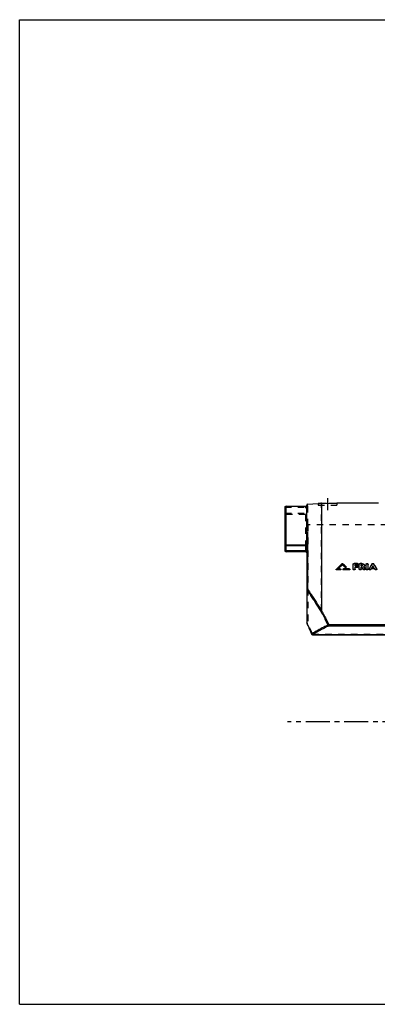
# Model space of a CAD drawing. Header units: millimetres. Extents: x 0 to 1000, y 0 to 1000.
# Tile 1 of 2: x 0 to 364, y 0 to 1000. Entities that reach past the tile are written whole.
import ezdxf

# ---------------------------------------------------------------- set-up
doc = ezdxf.new("R2010")
doc.units = ezdxf.units.MM
doc.header["$LTSCALE"] = 65.185185
doc.linetypes.add('CENTER', pattern=[0.6, 0.375, -0.075, 0.075, -0.075])
doc.linetypes.add('HIDDEN', pattern=[0.2, 0.1, -0.1])
doc.layers.get('0').update_dxf_attribs({"linetype": 'CONTINUOUS'})
for name, color, linetype in [('ACHSEN_S', 7, 'CONTINUOUS'), ('FASEN', 7, 'CONTINUOUS'), ('KOERPER', 7, 'CONTINUOUS'), ('KONST.EL_MIT_GEO', 7, 'CONTINUOUS'), ('RUNDUNG', 7, 'CONTINUOUS'), ('SCHNITT', 7, 'CONTINUOUS')]:
    doc.layers.add(name, color=color, linetype=linetype)

msp = doc.modelspace()

# ---------------------------------------------------------------- linework, layer by layer
at = {"color": 7, "linetype": 'Continuous'}
for p, q in [((0, 0), (0, 1000)), ((0, 1000), (1000, 1000)), ((0, 0), (1000, 0))]:
    msp.add_line(p, q, dxfattribs=at)
at = {"layer": 'ACHSEN_S', "color": 40, "linetype": 'CENTER'}
msp.add_line((511, 287), (272.3, 287), dxfattribs=at)
at = {"layer": 'FASEN', "color": 7, "linetype": 'Continuous'}
msp.add_line((292.9, 507.8), (303.5, 508.7), dxfattribs=at)
at = {"layer": 'KOERPER', "color": 7, "linetype": 'Continuous'}
msp.add_line((365.1, 509), (322.5, 509), dxfattribs=at)
at = {"layer": 'KOERPER', "color": 8, "linetype": 'HIDDEN'}
msp.add_line((413, 487), (293, 487), dxfattribs=at)
at = {"layer": 'KONST.EL_MIT_GEO', "color": 7, "linetype": 'Continuous'}
for p, q in [((322, 441.8), (322, 441.6)), ((322.6, 441.2), (322.6, 441.4)), ((326, 441.4), (322.6, 441.4)), ((326, 441.2), (322.6, 441.2)), ((326, 442.3), (323.7, 442.3)), ((326, 441.2), (326, 441.4)), ((326.6, 441.6), (326.6, 441.8)), ((328.3, 446.4), (328.3, 446.6)), ((328.9, 441.8), (328.9, 441.6)), ((335.3, 442.3), (329.5, 442.3)), ((329.5, 441.2), (329.5, 441.4)), ((335.3, 441.4), (329.5, 441.4)), ((335.3, 441.2), (329.5, 441.2)), ((331, 443.8), (331, 444)), ((332, 444), (332, 444.3)), ((335.3, 441.2), (335.3, 441.4)), ((335.9, 441.6), (335.9, 441.8)), ((339.2, 441.9), (339.2, 447)), ((343.5, 447.6), (340.2, 447.6)), ((341.2, 445.3), (341.2, 446.3)), ((343.5, 446.3), (341.2, 446.3)), ((343.5, 446), (341.2, 446)), ((343.2, 445.3), (341.2, 445.3)), ((341.2, 441.9), (341.2, 443.9)), ((343.2, 443.9), (341.2, 443.9)), ((343.2, 443.7), (341.2, 443.7)), ((343.2, 443.7), (343.2, 443.9)), ((343.5, 446), (343.5, 446.3)), ((344.2, 444.4), (344.2, 444.6)), ((344.5, 446.7), (344.5, 447)), ((345.5, 441.9), (345.5, 447)), ((348, 447.6), (346.5, 447.6)), ((347.5, 445.3), (347.5, 446.3)), ((348, 446.3), (347.5, 446.3)), ((348, 446), (347.5, 446)), ((348, 445.3), (347.5, 445.3)), ((347.5, 441.9), (347.5, 443.9)), ((348.2, 443.9), (347.5, 443.9)), ((348.2, 443.7), (347.5, 443.7)), ((348, 446), (348, 446.3)), ((348.2, 443.7), (348.2, 443.9)), ((349.5, 441.6), (349.5, 441.8)), ((351.4, 441.9), (351.4, 442.1)), ((352.4, 441.9), (352.4, 447)), ((354.4, 441.9), (354.4, 447)), ((355.4, 442.1), (355.4, 441.9)), ((357.3, 441.6), (357.3, 441.8)), ((357.6, 442.3), (357.6, 442.5)), ((361.1, 442.5), (357.6, 442.5)), ((361.1, 442.3), (357.6, 442.3)), ((360.2, 443.9), (358.5, 443.9)), ((358.6, 443.9), (358.7, 444)), ((359.4, 445), (359.4, 445.2)), ((360.1, 443.9), (360, 444)), ((361.1, 442.3), (361.1, 442.5)), ((361.4, 441.6), (361.4, 441.8)), ((363.3, 441.9), (363.3, 442.1))]:
    msp.add_line(p, q, dxfattribs=at)
at = {"layer": 'KONST.EL_MIT_GEO', "color": 8, "linetype": 'HIDDEN'}
for p, q in [((322.1, 441.9), (322.1, 442.1)), ((323.7, 442), (323.7, 442.3)), ((323.7, 442), (323.9, 442.3)), ((326, 442), (323.7, 442)), ((326, 442), (326, 442.3)), ((327.8, 447.3), (327.8, 447.5)), ((328.7, 447.3), (328.7, 447.5)), ((329.5, 442), (329.5, 442.3)), ((335.3, 442), (329.5, 442)), ((331.9, 444.3), (331.9, 444.5)), ((335.3, 442), (335.3, 442.3)), ((340.2, 447.4), (340.2, 447.6)), ((343.5, 447.4), (340.2, 447.4)), ((341.2, 445.1), (341.2, 445.3)), ((343.2, 445.1), (341.2, 445.1)), ((343.2, 445.1), (343.2, 445.3)), ((343.5, 447.4), (343.5, 447.6)), ((346.5, 447.4), (346.5, 447.6)), ((348, 447.4), (346.5, 447.4)), ((347.5, 445.1), (347.5, 445.3)), ((348, 445.1), (347.5, 445.1)), ((348, 447.4), (348, 447.6)), ((348, 445.1), (348, 445.3)), ((348.7, 445.6), (348.7, 445.8)), ((350, 444.2), (350, 444.5)), ((350.7, 445.6), (350.7, 445.8)), ((351.3, 442.2), (351.3, 442.4)), ((355.4, 442.2), (355.4, 442.4)), ((358.4, 447), (358.4, 447.2)), ((358.5, 443.7), (358.5, 443.9)), ((358.5, 443.7), (358.6, 443.9)), ((360.2, 443.7), (358.5, 443.7)), ((360.2, 443.7), (360.1, 443.9)), ((360.2, 443.7), (360.2, 443.9)), ((360.3, 447), (360.3, 447.2)), ((363.3, 442.2), (363.3, 442.4))]:
    msp.add_line(p, q, dxfattribs=at)
at = {"layer": 'KONST.EL_MIT_GEO', "color": 7, "linetype": 'Continuous'}
for centre, radius, start, end in [((644.1, 109.6), 462.8, 133.1132, 134.0798), ((646.4, 108.7), 464, 133.2763, 134.0498), ((645.6, 108.9), 463.2, 133.2373, 133.9743), ((13.2, 111.9), 459.7, 46.2613, 46.7262), ((13.6, 111.7), 459.4, 46.2999, 46.7648), ((16.6, 114), 456.8, 46.3483, 46.891), ((-7.3, 210.3), 425.4, 32.9825, 33.3113), ((-6.6, 210.2), 424.8, 33.0179, 33.3469), ((-2.4, 212.1), 422.1, 33.0783, 33.407), ((348.7, 446), 2.21, 309.033, 312.5521), ((712.1, 223.2), 418.7, 147.6525, 148.4283), ((713.8, 223.6), 418, 147.9777, 148.1962), ((712.3, 224), 416.5, 147.9427, 148.113), ((4.9, 223.6), 418, 31.8038, 32.0223), ((6.4, 224), 416.5, 31.887, 32.0573), ((6.6, 223.2), 418.7, 31.5717, 32.3475)]:
    msp.add_arc(centre, radius, start, end, dxfattribs=at)
at = {"layer": 'KONST.EL_MIT_GEO', "color": 8, "linetype": 'HIDDEN'}
for centre, radius, start, end in [((643.7, 109.4), 462.5, 133.0746, 134.0411), ((17, 113.7), 456.5, 46.3869, 46.9296), ((348.6, 446.2), 2.38, 306.2103, 309.0353), ((-1.7, 212), 421.5, 33.1137, 33.4426), ((711.4, 223.1), 418, 147.6175, 148.3937), ((7.3, 223.1), 418, 31.6063, 32.3825)]:
    msp.add_arc(centre, radius, start, end, dxfattribs=at)
at = {"layer": 'KONST.EL_MIT_GEO', "color": 7, "linetype": 'Continuous'}
for points, knots in [([(322, 441.8), (322, 441.9), (322, 442), (322.1, 442), (322.1, 442.1)], [0, 0, 0, 0, 0.23995, 1, 1, 1, 1]), ([(322.6, 441.4), (322.5, 441.4), (322.4, 441.4), (322.2, 441.5), (322, 441.7), (322, 441.8), (322, 441.8)], [0, 0, 0, 0, 0.28645, 0.55304, 0.78881, 1, 1, 1, 1]), ([(322.6, 441.2), (322.5, 441.2), (322.4, 441.2), (322.2, 441.3), (322, 441.5), (322, 441.6), (322, 441.6)], [0, 0, 0, 0, 0.2888, 0.55128, 0.79125, 1, 1, 1, 1]), ([(326, 442.3), (326.1, 442.3), (326.3, 442.2), (326.5, 442.1), (326.6, 442), (326.6, 441.9), (326.6, 441.8)], [0, 0, 0, 0, 0.28663, 0.55323, 0.78884, 1, 1, 1, 1]), ([(326.6, 441.8), (326.6, 441.8), (326.6, 441.7), (326.5, 441.5), (326.3, 441.4), (326.1, 441.4), (326, 441.4)], [0, 0, 0, 0, 0.21121, 0.447, 0.7136, 1, 1, 1, 1]), ([(326.6, 441.6), (326.6, 441.6), (326.6, 441.5), (326.5, 441.3), (326.3, 441.2), (326.1, 441.2), (326, 441.2)], [0, 0, 0, 0, 0.21093, 0.4483, 0.70967, 1, 1, 1, 1]), ([(327.8, 447.5), (327.9, 447.6), (328.3, 447.7), (328.6, 447.6), (328.7, 447.5)], [0, 0, 0, 0, 0.50001, 1, 1, 1, 1]), ([(328.9, 441.8), (328.9, 441.9), (329, 442), (329.1, 442.1), (329.3, 442.2), (329.4, 442.3), (329.5, 442.3)], [0, 0, 0, 0, 0.21118, 0.44681, 0.7134, 1, 1, 1, 1]), ([(329.5, 441.4), (329.4, 441.4), (329.3, 441.4), (329.1, 441.5), (329, 441.7), (328.9, 441.8), (328.9, 441.8)], [0, 0, 0, 0, 0.28644, 0.55303, 0.78881, 1, 1, 1, 1]), ([(329.5, 441.2), (329.4, 441.2), (329.3, 441.2), (329.1, 441.3), (329, 441.5), (328.9, 441.6), (328.9, 441.6)], [0, 0, 0, 0, 0.28827, 0.55156, 0.79102, 1, 1, 1, 1]), ([(332, 444.3), (332, 444.2), (332, 444.1), (331.9, 444), (331.8, 443.9), (331.6, 443.8), (331.3, 443.8), (331, 443.9), (331, 444)], [0, 0, 0, 0, 0.10108, 0.21072, 0.33292, 0.46657, 0.74559, 1, 1, 1, 1]), ([(332, 444), (332, 444), (332, 443.9), (331.9, 443.7), (331.6, 443.6), (331.3, 443.6), (331, 443.7), (331, 443.8)], [0, 0, 0, 0, 0.10143, 0.21271, 0.46406, 0.74379, 1, 1, 1, 1]), ([(331.9, 444.5), (331.9, 444.5), (332, 444.4), (332, 444.3), (332, 444.3)], [0, 0, 0, 0, 0.26996, 1, 1, 1, 1]), ([(335.3, 442.3), (335.4, 442.3), (335.5, 442.2), (335.7, 442.1), (335.8, 442), (335.9, 441.9), (335.9, 441.8)], [0, 0, 0, 0, 0.28663, 0.55323, 0.78884, 1, 1, 1, 1]), ([(335.9, 441.8), (335.9, 441.8), (335.8, 441.7), (335.7, 441.5), (335.5, 441.4), (335.4, 441.4), (335.3, 441.4)], [0, 0, 0, 0, 0.21121, 0.447, 0.7136, 1, 1, 1, 1]), ([(335.9, 441.6), (335.9, 441.6), (335.8, 441.5), (335.7, 441.3), (335.5, 441.2), (335.4, 441.2), (335.3, 441.2)], [0, 0, 0, 0, 0.21093, 0.4483, 0.70967, 1, 1, 1, 1]), ([(339.2, 447), (339.2, 447), (339.3, 447.2), (339.5, 447.5), (339.9, 447.6), (340.1, 447.6), (340.2, 447.6)], [0, 0, 0, 0, 0.2074, 0.44175, 0.71, 1, 1, 1, 1]), ([(341.2, 442.1), (341.2, 442), (341.2, 441.8), (340.9, 441.6), (340.6, 441.5), (340.2, 441.4), (339.9, 441.5), (339.5, 441.6), (339.3, 441.8), (339.2, 442), (339.2, 442.1)], [0, 0, 0, 0, 0.1055, 0.22338, 0.35674, 0.5, 0.64326, 0.77662, 0.8945, 1, 1, 1, 1]), ([(341.2, 441.9), (341.2, 441.8), (341.2, 441.6), (340.9, 441.4), (340.6, 441.2), (340.2, 441.2), (339.9, 441.2), (339.5, 441.4), (339.3, 441.6), (339.2, 441.8), (339.2, 441.9)], [0, 0, 0, 0, 0.10678, 0.22308, 0.35756, 0.49978, 0.64287, 0.77666, 0.89336, 1, 1, 1, 1]), ([(343.2, 445.3), (343.3, 445.3), (343.6, 445.2), (343.9, 445.1), (344.1, 444.9), (344.2, 444.7), (344.2, 444.6)], [0, 0, 0, 0, 0.28842, 0.5559, 0.7908, 1, 1, 1, 1]), ([(344.2, 444.6), (344.2, 444.5), (344.1, 444.3), (343.9, 444.1), (343.6, 443.9), (343.3, 443.9), (343.2, 443.9)], [0, 0, 0, 0, 0.20925, 0.44443, 0.71192, 1, 1, 1, 1]), ([(344.2, 444.4), (344.2, 444.3), (344.1, 444.1), (343.9, 443.8), (343.6, 443.7), (343.3, 443.7), (343.2, 443.7)], [0, 0, 0, 0, 0.2089, 0.44475, 0.70915, 1, 1, 1, 1]), ([(343.5, 447.6), (343.7, 447.6), (343.9, 447.6), (344.2, 447.5), (344.5, 447.2), (344.5, 447), (344.5, 447)], [0, 0, 0, 0, 0.29001, 0.55827, 0.7926, 1, 1, 1, 1]), ([(344.5, 447), (344.5, 446.9), (344.5, 446.7), (344.2, 446.4), (343.9, 446.3), (343.7, 446.3), (343.5, 446.3)], [0, 0, 0, 0, 0.20746, 0.44207, 0.71034, 1, 1, 1, 1]), ([(344.5, 446.7), (344.5, 446.6), (344.5, 446.4), (344.2, 446.2), (343.9, 446.1), (343.7, 446), (343.5, 446)], [0, 0, 0, 0, 0.20716, 0.44246, 0.70763, 1, 1, 1, 1]), ([(345.5, 447), (345.5, 447), (345.6, 447.2), (345.8, 447.5), (346.1, 447.6), (346.4, 447.6), (346.5, 447.6)], [0, 0, 0, 0, 0.2074, 0.44175, 0.71, 1, 1, 1, 1]), ([(347.5, 442.1), (347.5, 442), (347.4, 441.8), (347.2, 441.6), (346.9, 441.5), (346.5, 441.4), (346.1, 441.5), (345.8, 441.6), (345.6, 441.8), (345.5, 442), (345.5, 442.1)], [0, 0, 0, 0, 0.1055, 0.22338, 0.35674, 0.5, 0.64326, 0.77662, 0.8945, 1, 1, 1, 1]), ([(347.5, 441.9), (347.5, 441.8), (347.4, 441.6), (347.2, 441.4), (346.9, 441.2), (346.5, 441.2), (346.1, 441.2), (345.8, 441.4), (345.6, 441.6), (345.5, 441.8), (345.5, 441.9)], [0, 0, 0, 0, 0.10678, 0.22308, 0.35756, 0.49978, 0.64287, 0.77666, 0.89336, 1, 1, 1, 1]), ([(348, 447.6), (348.4, 447.6), (349.1, 447.6), (349.9, 447.2), (350.6, 446.6), (350.7, 446), (350.7, 445.8)], [0, 0, 0, 0, 0.2895, 0.55736, 0.79175, 1, 1, 1, 1]), ([(348.7, 445.8), (348.7, 445.8), (348.7, 446), (348.5, 446.1), (348.3, 446.2), (348.1, 446.3), (348, 446.3)], [0, 0, 0, 0, 0.20831, 0.44299, 0.71081, 1, 1, 1, 1]), ([(348.6, 445.9), (348.6, 445.9), (348.4, 446), (348.2, 446), (348, 446)], [0, 0, 0, 0, 0.2311, 1, 1, 1, 1]), ([(348, 445.3), (348.1, 445.3), (348.3, 445.3), (348.5, 445.4), (348.7, 445.6), (348.7, 445.7), (348.7, 445.8)], [0, 0, 0, 0, 0.28894, 0.55677, 0.79164, 1, 1, 1, 1]), ([(348.7, 445.7), (348.7, 445.7), (348.7, 445.8), (348.6, 445.8), (348.6, 445.9)], [0, 0, 0, 0, 0.23455, 1, 1, 1, 1]), ([(351.4, 442.1), (351.4, 442.1), (351.4, 441.9), (351.2, 441.7), (350.9, 441.5), (350.5, 441.4), (350, 441.4), (349.6, 441.7), (349.5, 441.8)], [0, 0, 0, 0, 0.10309, 0.21571, 0.34161, 0.47856, 0.75734, 1, 1, 1, 1]), ([(351.4, 441.9), (351.4, 441.8), (351.4, 441.7), (351.2, 441.5), (350.9, 441.3), (350.5, 441.2), (350, 441.2), (349.6, 441.5), (349.5, 441.6)], [0, 0, 0, 0, 0.10155, 0.21492, 0.34122, 0.47633, 0.75606, 1, 1, 1, 1]), ([(350.7, 445.8), (350.7, 445.5), (350.6, 445), (350.2, 444.6), (350, 444.5)], [0, 0, 0, 0, 0.47081, 1, 1, 1, 1]), ([(350.7, 445.6), (350.7, 445.3), (350.6, 444.9), (350.3, 444.6), (350.2, 444.4)], [0, 0, 0, 0, 0.47458, 1, 1, 1, 1]), ([(351.3, 442.4), (351.3, 442.4), (351.4, 442.3), (351.4, 442.2), (351.4, 442.1)], [0, 0, 0, 0, 0.25996, 1, 1, 1, 1]), ([(352.4, 447), (352.4, 447), (352.5, 447.2), (352.7, 447.5), (353, 447.6), (353.4, 447.7), (353.8, 447.6), (354.1, 447.5), (354.3, 447.2), (354.4, 447), (354.4, 447)], [0, 0, 0, 0, 0.1037, 0.22085, 0.35499, 0.5, 0.64501, 0.77915, 0.89631, 1, 1, 1, 1]), ([(354.4, 442.1), (354.4, 442), (354.3, 441.8), (354.1, 441.6), (353.8, 441.5), (353.4, 441.4), (353, 441.5), (352.7, 441.6), (352.5, 441.8), (352.4, 442), (352.4, 442.1)], [0, 0, 0, 0, 0.1055, 0.22338, 0.35674, 0.5, 0.64326, 0.77662, 0.8945, 1, 1, 1, 1]), ([(354.4, 441.9), (354.4, 441.8), (354.3, 441.6), (354.1, 441.4), (353.8, 441.2), (353.4, 441.2), (353, 441.2), (352.7, 441.4), (352.5, 441.6), (352.4, 441.8), (352.4, 441.9)], [0, 0, 0, 0, 0.10678, 0.22308, 0.35756, 0.49978, 0.64287, 0.77666, 0.89336, 1, 1, 1, 1]), ([(355.4, 442.1), (355.4, 442.2), (355.4, 442.3), (355.4, 442.4), (355.4, 442.4)], [0, 0, 0, 0, 0.74094, 1, 1, 1, 1]), ([(357.3, 441.8), (357.2, 441.7), (356.8, 441.4), (356.3, 441.4), (355.8, 441.5), (355.6, 441.7), (355.4, 441.9), (355.4, 442.1), (355.4, 442.1)], [0, 0, 0, 0, 0.24139, 0.52021, 0.65754, 0.78386, 0.89677, 1, 1, 1, 1]), ([(357.3, 441.6), (357.2, 441.5), (356.8, 441.2), (356.3, 441.2), (355.8, 441.3), (355.6, 441.5), (355.4, 441.7), (355.4, 441.8), (355.4, 441.9)], [0, 0, 0, 0, 0.24212, 0.52231, 0.6575, 0.7851, 0.89781, 1, 1, 1, 1]), ([(358.4, 447.2), (358.5, 447.4), (358.8, 447.6), (359.4, 447.7), (359.9, 447.6), (360.2, 447.4), (360.3, 447.2)], [0, 0, 0, 0, 0.23023, 0.50004, 0.76983, 1, 1, 1, 1]), ([(363.3, 442.1), (363.3, 442.1), (363.3, 441.9), (363.1, 441.7), (362.9, 441.5), (362.5, 441.4), (361.9, 441.4), (361.5, 441.7), (361.4, 441.8)], [0, 0, 0, 0, 0.10323, 0.21614, 0.34245, 0.47979, 0.75861, 1, 1, 1, 1]), ([(363.3, 441.9), (363.3, 441.8), (363.3, 441.7), (363.1, 441.5), (362.9, 441.3), (362.5, 441.2), (361.9, 441.2), (361.5, 441.5), (361.4, 441.6)], [0, 0, 0, 0, 0.10179, 0.21526, 0.34216, 0.47758, 0.75738, 1, 1, 1, 1]), ([(363.3, 442.4), (363.3, 442.4), (363.3, 442.3), (363.3, 442.2), (363.3, 442.1)], [0, 0, 0, 0, 0.25905, 1, 1, 1, 1])]:
    msp.add_open_spline(points, degree=3, knots=knots, dxfattribs=at)
at = {"layer": 'KONST.EL_MIT_GEO', "color": 8, "linetype": 'HIDDEN'}
for points, knots in [([(322, 441.6), (322, 441.7), (322, 441.7), (322.1, 441.8), (322.1, 441.9)], [0, 0, 0, 0, 0.23472, 1, 1, 1, 1]), ([(326, 442), (326.1, 442), (326.3, 442), (326.5, 441.9), (326.6, 441.8), (326.6, 441.7), (326.6, 441.6)], [0, 0, 0, 0, 0.28846, 0.55176, 0.79105, 1, 1, 1, 1]), ([(327.8, 447.3), (327.9, 447.4), (328.3, 447.5), (328.6, 447.4), (328.7, 447.3)], [0, 0, 0, 0, 0.50006, 1, 1, 1, 1]), ([(328.9, 441.6), (328.9, 441.7), (329, 441.8), (329.1, 441.9), (329.3, 442), (329.4, 442), (329.5, 442)], [0, 0, 0, 0, 0.21091, 0.44811, 0.70947, 1, 1, 1, 1]), ([(331.9, 444.3), (331.9, 444.3), (332, 444.2), (332, 444.1), (332, 444)], [0, 0, 0, 0, 0.27756, 1, 1, 1, 1]), ([(335.3, 442), (335.4, 442), (335.5, 442), (335.7, 441.9), (335.8, 441.8), (335.9, 441.7), (335.9, 441.6)], [0, 0, 0, 0, 0.28846, 0.55176, 0.79105, 1, 1, 1, 1]), ([(339.2, 446.7), (339.2, 446.8), (339.3, 447), (339.5, 447.2), (339.9, 447.4), (340.1, 447.4), (340.2, 447.4)], [0, 0, 0, 0, 0.20782, 0.44196, 0.70896, 1, 1, 1, 1]), ([(343.2, 445.1), (343.3, 445.1), (343.6, 445), (343.9, 444.9), (344.1, 444.7), (344.2, 444.5), (344.2, 444.4)], [0, 0, 0, 0, 0.29177, 0.55544, 0.79233, 1, 1, 1, 1]), ([(343.5, 447.4), (343.7, 447.4), (343.9, 447.4), (344.2, 447.2), (344.5, 447), (344.5, 446.8), (344.5, 446.7)], [0, 0, 0, 0, 0.2933, 0.55774, 0.79407, 1, 1, 1, 1]), ([(345.5, 446.7), (345.5, 446.8), (345.6, 447), (345.8, 447.2), (346.1, 447.4), (346.4, 447.4), (346.5, 447.4)], [0, 0, 0, 0, 0.20782, 0.44196, 0.70896, 1, 1, 1, 1]), ([(348, 447.4), (348.4, 447.4), (349.1, 447.3), (349.9, 446.9), (350.5, 446.4), (350.7, 445.9), (350.7, 445.7), (350.7, 445.6)], [0, 0, 0, 0, 0.28952, 0.55571, 0.78978, 0.89621, 1, 1, 1, 1]), ([(348, 445.1), (348.1, 445.1), (348.3, 445.1), (348.5, 445.2), (348.7, 445.3), (348.7, 445.5), (348.7, 445.6)], [0, 0, 0, 0, 0.29261, 0.55619, 0.79205, 1, 1, 1, 1]), ([(351.3, 442.2), (351.3, 442.2), (351.4, 442.1), (351.4, 442), (351.4, 441.9)], [0, 0, 0, 0, 0.26238, 1, 1, 1, 1]), ([(352.4, 446.7), (352.4, 446.8), (352.5, 447), (352.7, 447.2), (353, 447.4), (353.4, 447.4), (353.8, 447.4), (354.1, 447.2), (354.3, 447), (354.4, 446.8), (354.4, 446.7)], [0, 0, 0, 0, 0.10499, 0.22061, 0.35586, 0.49977, 0.64457, 0.77913, 0.89514, 1, 1, 1, 1]), ([(355.4, 441.9), (355.4, 442), (355.4, 442.1), (355.4, 442.2), (355.4, 442.2)], [0, 0, 0, 0, 0.74062, 1, 1, 1, 1]), ([(358.4, 447), (358.5, 447.1), (358.8, 447.4), (359.4, 447.5), (359.9, 447.4), (360.2, 447.1), (360.3, 447)], [0, 0, 0, 0, 0.22997, 0.4998, 0.76979, 1, 1, 1, 1]), ([(363.3, 442.2), (363.3, 442.2), (363.3, 442.1), (363.3, 442), (363.3, 441.9)], [0, 0, 0, 0, 0.26147, 1, 1, 1, 1])]:
    msp.add_open_spline(points, degree=3, knots=knots, dxfattribs=at)
msp.add_open_spline([(348.7, 445.6), (348.7, 445.6), (348.7, 445.6), (348.7, 445.7)], degree=3, dxfattribs=at)
at = {"layer": 'KONST.EL_MIT_GEO', "color": 7, "linetype": 'Continuous'}
for points in [[(357.3, 441.8), (357.4, 442.1), (357.5, 442.3), (357.6, 442.5)], [(357.3, 441.6), (357.4, 441.8), (357.5, 442.1), (357.6, 442.3)], [(361.4, 441.8), (361.3, 442.1), (361.2, 442.3), (361.1, 442.5)], [(361.4, 441.6), (361.3, 441.8), (361.2, 442.1), (361.1, 442.3)]]:
    msp.add_open_spline(points, degree=3, dxfattribs=at)
at = {"layer": 'RUNDUNG', "color": 7, "linetype": 'Continuous'}
for p, q in [((270, 460.5), (270, 504.9)), ((271, 459.5), (271, 505.9)), ((271, 505.9), (292, 505.9)), ((271, 505.9), (292, 505.9)), ((292, 466.3), (292, 506.8)), ((292.9, 506.1), (292, 506)), ((292.9, 506.1), (292.9, 507.8)), ((270, 466), (291.3, 466)), ((292, 460.5), (270, 460.5)), ((271, 466.8), (292, 466.8)), ((291, 459.5), (291, 464.7)), ((292, 464.7), (291, 464.7)), ((292.2, 465.6), (291.3, 466)), ((292.9, 466.6), (292, 466.5)), ((292, 464.7), (292, 387.4)), ((292.9, 466.6), (292.9, 421.7)), ((291, 459.5), (271, 459.5)), ((292.2, 421.1), (292, 421.1)), ((292.2, 421.1), (292.2, 387.4)), ((292.2, 387.4), (292, 387.4)), ((292.1, 387), (292.6, 385.9)), ((292.6, 385.9), (293.2, 384.6)), ((293.2, 384.6), (293.7, 383.4)), ((293.7, 383.4), (294.3, 382.1)), ((294.3, 382.1), (294.9, 380.9)), ((294.8, 380.9), (295.4, 379.6)), ((314.4, 385.6), (314.4, 384.3)), ((314.4, 385.6), (707.6, 385.6)), ((314.4, 384.3), (707.6, 384.3)), ((295.4, 379.6), (295.9, 378.3)), ((295.9, 378.4), (296.5, 377.1)), ((296.5, 377.1), (296.9, 376)), ((297.9, 375.4), (297.9, 375.5)), ((297.9, 375.5), (724.1, 375.5)), ((297.9, 375.4), (724.1, 375.4))]:
    msp.add_line(p, q, dxfattribs=at)
at = {"layer": 'RUNDUNG', "color": 8, "linetype": 'HIDDEN'}
for p, q in [((270, 504.9), (292, 504.9)), ((291, 464.7), (291, 505.1)), ((292.9, 506.1), (292.9, 466.6)), ((270, 498.9), (292, 498.9)), ((271, 497.9), (291, 497.9)), ((293, 487), (293, 386.9)), ((292, 464.7), (292, 466.3)), ((291, 459.6), (271, 459.6)), ((297.9, 375.5), (297.9, 375.9)), ((297.9, 375.9), (724.1, 375.9))]:
    msp.add_line(p, q, dxfattribs=at)
msp.add_lwpolyline([(292, 505.2), (292, 505.3), (292, 505.3), (292, 505.3), (292, 505.4), (292, 505.4), (292, 505.4), (292, 505.5), (292, 505.5), (292, 505.5), (292.1, 505.6), (292.1, 505.6), (292.1, 505.6), (292.1, 505.6), (292.1, 505.6), (292.1, 505.7), (292.1, 505.7), (292.1, 505.7), (292.2, 505.7), (292.2, 505.7), (292.2, 505.8), (292.2, 505.8), (292.2, 505.8), (292.2, 505.8), (292.2, 505.8), (292.3, 505.8), (292.3, 505.8)], dxfattribs=at)
at = {"layer": 'RUNDUNG', "color": 7, "linetype": 'Continuous'}
for centre, radius, start, end in [((271, 504.9), 1, 90, 180), ((271, 504.9), 0.983, 176.2205, 179.9969), ((293, 506.8), 1, 95, 180), ((271, 460.5), 1, 180, 270), ((297.1, 458.1), 9.86, 120.993, 121.2399), ((291, 458.5), 1, 0, 90), ((293, 387.4), 1, 180, 204.7297), ((-24.2, 241), 348.7, 22.8451, 24.8297), ((297.9, 376.4), 1, 202.7431, 270)]:
    msp.add_arc(centre, radius, start, end, dxfattribs=at)
at = {"layer": 'RUNDUNG', "color": 8, "linetype": 'HIDDEN'}
for centre, radius, start, end in [((290.5, 508.4), 3.11, 305.7458, 308.255), ((293, 488), 1, 180, 270), ((-30.8, 238.1), 355.8, 22.8612, 24.806), ((-26.3, 239.1), 351.9, 22.8872, 24.8444), ((-19, 242.3), 343.9, 22.8649, 24.8675), ((297.1, 376.1), 0.174, 202.7441, 204.8694)]:
    msp.add_arc(centre, radius, start, end, dxfattribs=at)
at = {"layer": 'RUNDUNG', "color": 7, "linetype": 'Continuous'}
for points, knots in [([(270, 505), (270, 505.1), (270.1, 505.3), (270.3, 505.7), (270.6, 505.9), (270.9, 505.9), (271, 505.9)], [0, 0, 0, 0, 0.24908, 0.49872, 0.74911, 1, 1, 1, 1]), ([(271, 466.8), (270.9, 466.8), (270.6, 466.8), (270.3, 466.6), (270.1, 466.3), (270, 466.1), (270, 466)], [0, 0, 0, 0, 0.27302, 0.53317, 0.77394, 1, 1, 1, 1]), ([(291, 464.7), (291, 465), (291.1, 465.5), (291.3, 465.9), (291.3, 466)], [0, 0, 0, 0, 0.74917, 1, 1, 1, 1]), ([(291.3, 466), (291.4, 466.1), (291.6, 466.2), (291.8, 466.4), (292, 466.5)], [0, 0, 0, 0, 0.25331, 1, 1, 1, 1]), ([(292, 464.7), (292, 464.9), (292, 465.2), (292.1, 465.5), (292.2, 465.6)], [0, 0, 0, 0, 0.74872, 1, 1, 1, 1]), ([(292.2, 465.6), (292.2, 465.8), (292.4, 466.1), (292.6, 466.4), (292.6, 466.5)], [0, 0, 0, 0, 0.53353, 1, 1, 1, 1]), ([(292.9, 421.7), (292.8, 421.7), (292.6, 421.7), (292.3, 421.5), (292.1, 421.3), (292, 421.2), (292, 421.1)], [0, 0, 0, 0, 0.30304, 0.57591, 0.80539, 1, 1, 1, 1]), ([(292.9, 421.7), (292.8, 421.6), (292.5, 421.5), (292.3, 421.2), (292.2, 421.1)], [0, 0, 0, 0, 0.51772, 1, 1, 1, 1]), ([(292.2, 421.1), (293.4, 419.3), (298.2, 412.1), (302.9, 404.8), (306.3, 399.2)], [0, 0, 0, 0, 0.24385, 1, 1, 1, 1]), ([(292.9, 421.7), (294.1, 419.9), (298.9, 412.7), (303.6, 405.4), (307, 399.7)], [0, 0, 0, 0, 0.24385, 1, 1, 1, 1]), ([(307, 399.7), (306.9, 399.7), (306.7, 399.6), (306.4, 399.4), (306.3, 399.2)], [0, 0, 0, 0, 0.26233, 1, 1, 1, 1]), ([(306.3, 399.2), (307, 398.1), (309.5, 393.4), (311.9, 388.7), (313.7, 385.2)], [0, 0, 0, 0, 0.24731, 1, 1, 1, 1]), ([(307, 399.7), (307, 399.7), (307, 399.8), (307, 399.8), (307, 399.8)], [0, 0, 0, 0, 0.26572, 1, 1, 1, 1]), ([(307, 399.8), (307.6, 398.7), (310.2, 394), (312.6, 389.2), (314.4, 385.6)], [0, 0, 0, 0, 0.24729, 1, 1, 1, 1]), ([(292.1, 387.2), (292.1, 387.2), (292.1, 387.3), (292.2, 387.4), (292.2, 387.4)], [0, 0, 0, 0, 0.22446, 1, 1, 1, 1]), ([(292.1, 387), (292.1, 387), (292.1, 387.1), (292.1, 387.2), (292.1, 387.2)], [0, 0, 0, 0, 0.23118, 1, 1, 1, 1]), ([(313.7, 385.2), (312.3, 384.5), (306.7, 381.7), (301.1, 378.7), (297.1, 376.4)], [0, 0, 0, 0, 0.25618, 1, 1, 1, 1]), ([(314.4, 384.3), (313, 383.6), (307.4, 380.8), (301.9, 377.8), (297.9, 375.5)], [0, 0, 0, 0, 0.25614, 1, 1, 1, 1]), ([(314.4, 385.6), (314.3, 385.6), (314, 385.4), (313.8, 385.3), (313.7, 385.2)], [0, 0, 0, 0, 0.52258, 1, 1, 1, 1]), ([(314.4, 384.3), (314.4, 384.3), (314.1, 384.4), (313.9, 384.7), (313.8, 385), (313.7, 385.2)], [0, 0, 0, 0, 0.22545, 0.60489, 1, 1, 1, 1]), ([(297.1, 376.4), (297.1, 376.3), (297, 376.3), (296.9, 376.1), (296.9, 376), (296.9, 376)], [0, 0, 0, 0, 0.32077, 0.70533, 1, 1, 1, 1]), ([(297.9, 375.5), (297.8, 375.5), (297.6, 375.6), (297.4, 375.8), (297.2, 376.1), (297.1, 376.3), (297.1, 376.4)], [0, 0, 0, 0, 0.2311, 0.48183, 0.74236, 1, 1, 1, 1])]:
    msp.add_open_spline(points, degree=3, knots=knots, dxfattribs=at)
at = {"layer": 'RUNDUNG', "color": 8, "linetype": 'HIDDEN'}
for points, knots in [([(291, 505.1), (291, 505.1), (291, 505.3), (291.1, 505.5), (291.4, 505.6), (291.7, 505.8), (291.9, 505.8), (292, 505.9)], [0, 0, 0, 0, 0.13561, 0.26586, 0.51571, 0.76013, 1, 1, 1, 1]), ([(291, 505.1), (291.1, 505.1), (291.4, 505.1), (291.7, 505.1), (291.9, 505.2), (292, 505.2), (292, 505.2), (292, 505.2)], [0, 0, 0, 0, 0.37015, 0.68564, 0.90141, 0.96394, 1, 1, 1, 1]), ([(292, 505.2), (292, 505.4), (292.1, 505.7), (292.3, 505.9), (292.4, 505.9)], [0, 0, 0, 0, 0.60998, 1, 1, 1, 1]), ([(271, 497.9), (270.9, 497.9), (270.6, 498), (270.3, 498.2), (270.1, 498.5), (270, 498.8), (270, 498.9)], [0, 0, 0, 0, 0.25092, 0.5013, 0.75092, 1, 1, 1, 1]), ([(292, 496.9), (292, 497.1), (291.9, 497.3), (291.7, 497.7), (291.4, 497.9), (291.1, 497.9), (291, 497.9)], [0, 0, 0, 0, 0.24908, 0.4987, 0.74908, 1, 1, 1, 1]), ([(271, 459.6), (270.9, 459.6), (270.6, 459.7), (270.3, 459.9), (270.1, 460.1), (270, 460.4), (270, 460.5)], [0, 0, 0, 0, 0.27264, 0.53256, 0.77345, 1, 1, 1, 1]), ([(291, 459.6), (291.1, 459.6), (291.4, 459.6), (291.7, 459.4), (291.9, 459.2), (292, 458.9), (292, 458.8)], [0, 0, 0, 0, 0.27253, 0.53245, 0.77341, 1, 1, 1, 1]), ([(292.9, 421.7), (292.8, 421.6), (292.5, 421.5), (292.3, 421.2), (292.2, 421.1)], [0, 0, 0, 0, 0.51807, 1, 1, 1, 1]), ([(306.3, 399.2), (305.2, 401.1), (300.6, 408.5), (295.8, 415.8), (292.2, 421.1)], [0, 0, 0, 0, 0.25597, 1, 1, 1, 1]), ([(307, 399.7), (305.8, 401.6), (301.3, 409), (296.5, 416.3), (292.9, 421.7)], [0, 0, 0, 0, 0.25597, 1, 1, 1, 1]), ([(307, 399.7), (306.8, 399.7), (306.6, 399.5), (306.4, 399.3), (306.3, 399.2)], [0, 0, 0, 0, 0.52145, 1, 1, 1, 1]), ([(313.7, 385.2), (313.1, 386.4), (310.7, 391.1), (308.2, 395.8), (306.3, 399.2)], [0, 0, 0, 0, 0.25265, 1, 1, 1, 1]), ([(307, 399.8), (307, 399.8), (307, 399.8), (307, 399.7), (307, 399.7)], [0, 0, 0, 0, 0.24939, 1, 1, 1, 1]), ([(292, 387.4), (292, 387.4), (292.1, 387.2), (292.3, 387), (292.6, 386.9), (292.9, 386.9), (293, 386.9)], [0, 0, 0, 0, 0.17106, 0.39606, 0.68038, 1, 1, 1, 1]), ([(292.1, 387.2), (292.1, 387.2), (292, 387.3), (292, 387.4), (292, 387.4)], [0, 0, 0, 0, 0.27286, 1, 1, 1, 1]), ([(292.2, 387.4), (292.2, 387.4), (292.1, 387.3), (292.1, 387.2), (292.1, 387.2)], [0, 0, 0, 0, 0.5823, 1, 1, 1, 1]), ([(292.2, 387.1), (292.2, 387.1), (292.1, 387.2), (292.1, 387.2), (292.1, 387.2)], [0, 0, 0, 0, 0.26584, 1, 1, 1, 1]), ([(292.1, 387), (292.1, 387), (292.2, 386.9), (292.4, 386.8), (292.7, 386.8), (292.9, 386.9), (293, 386.9)], [0, 0, 0, 0, 0.16948, 0.38991, 0.67188, 1, 1, 1, 1]), ([(313.7, 385.2), (313.8, 385.1), (313.8, 384.8), (314.1, 384.5), (314.3, 384.3), (314.4, 384.3)], [0, 0, 0, 0, 0.26352, 0.65341, 1, 1, 1, 1]), ([(296.9, 376), (297, 375.9), (297.2, 375.8), (297.6, 375.8), (297.8, 375.9), (297.9, 375.9)], [0, 0, 0, 0, 0.36739, 0.65873, 1, 1, 1, 1])]:
    msp.add_open_spline(points, degree=3, knots=knots, dxfattribs=at)
for points in [[(292.3, 505.8), (292.2, 505.8), (292.1, 505.7), (292, 505.6)], [(292.9, 506.1), (292.7, 506.1), (292.5, 506), (292.4, 505.9)], [(292.3, 387.1), (292.3, 387.1), (292.2, 387.1), (292.2, 387.1)]]:
    msp.add_open_spline(points, degree=3, dxfattribs=at)
at = {"layer": 'RUNDUNG', "color": 7, "linetype": 'Continuous'}
for points in [[(292, 466.3), (292.2, 466.4), (292.4, 466.4), (292.6, 466.5)], [(292.6, 466.5), (292.7, 466.6), (292.8, 466.6), (292.9, 466.6)]]:
    msp.add_open_spline(points, degree=3, dxfattribs=at)
at = {"layer": 'SCHNITT', "color": 40, "linetype": 'CENTER'}
msp.add_line((313, 514), (313, 502), dxfattribs=at)
at = {"layer": 'SCHNITT', "color": 8, "linetype": 'HIDDEN'}
for p, q in [((303.5, 508.7), (303.5, 507)), ((303.5, 508.7), (303.5, 508.7)), ((303.5, 507), (322.5, 507)), ((307, 399.8), (307, 508.9)), ((307, 508.9), (307.1, 508.9)), ((322.4, 509), (322.5, 509)), ((322.5, 509), (322.5, 507))]:
    msp.add_line(p, q, dxfattribs=at)
at = {"layer": 'SCHNITT', "color": 7, "linetype": 'Continuous'}
msp.add_line((307, 508.9), (307, 399.8), dxfattribs=at)
at = {"layer": 'SCHNITT', "color": 8, "linetype": 'HIDDEN'}
for centre, radius, start, end in [((293.6, 729.7), 221.2, 272.5667, 273.2671), ((293.6, 730.6), 222.1, 273.2666, 273.4642), ((313, 730.7), 221.9, 268.4798, 272.4355)]:
    msp.add_arc(centre, radius, start, end, dxfattribs=at)
at = {"layer": 'SCHNITT', "color": 7, "linetype": 'Continuous'}
msp.add_arc((313, 731), 222.2, 268.4549, 272.451, dxfattribs=at)
msp.add_open_spline([(307, 508.9), (306.5, 508.8), (305.7, 508.8), (304.7, 508.7), (304.1, 508.7), (303.8, 508.7), (303.6, 508.7), (303.5, 508.7), (303.5, 508.7)], degree=3, knots=[0, 0, 0, 0, 0.42082, 0.73718, 0.85108, 0.93347, 0.98331, 1, 1, 1, 1], dxfattribs=at)

doc.saveas('drawing.dxf')
